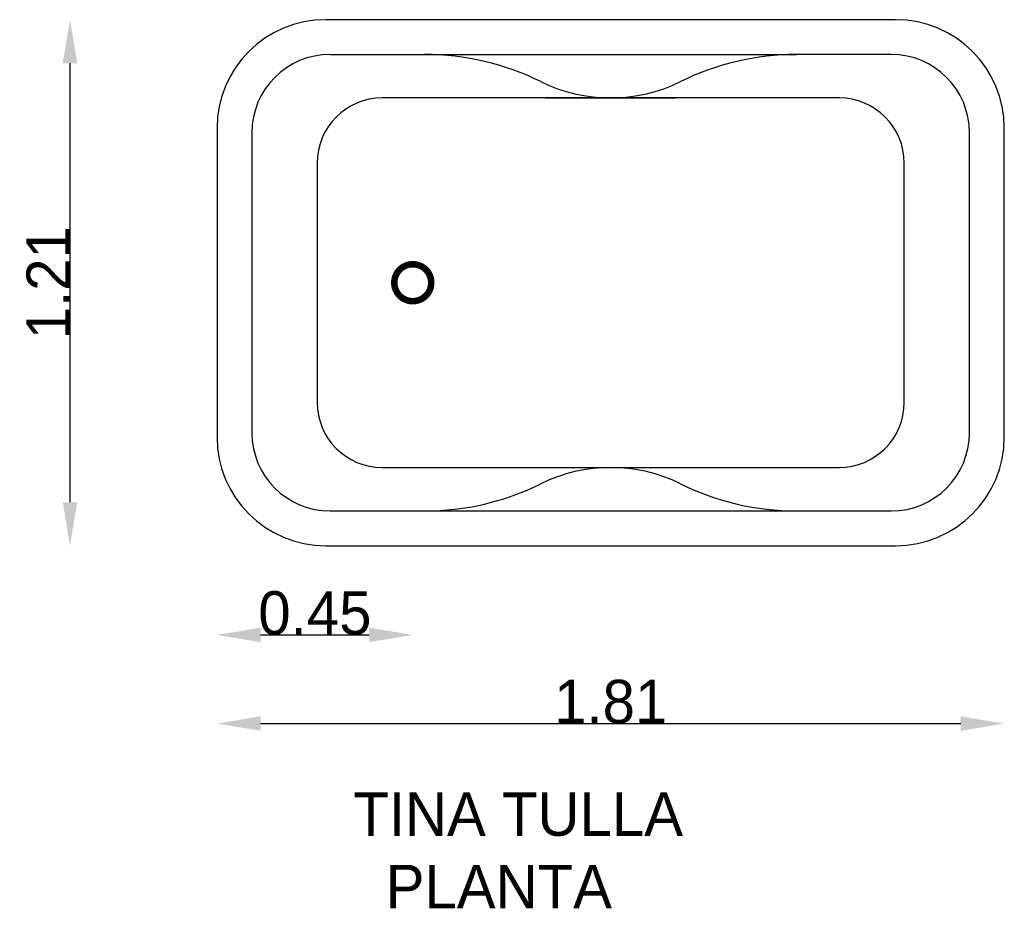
# Model space of a CAD drawing. Extents: x -7.26 to -5, y -1.17 to 0.87.
import ezdxf

# ---------------------------------------------------------------- set-up
doc = ezdxf.new("R2010")
doc.units = 0
doc.header["$MEASUREMENT"] = 0
doc.layers.get('0').update_dxf_attribs({"linetype": 'CONTINUOUS'})
doc.layers.get('DEFPOINTS').update_dxf_attribs({"linetype": 'CONTINUOUS'})
doc.dimstyles.get("Standard").update_dxf_attribs({"dimtxt": 0.18, "dimasz": 0.18, "dimexe": 0.18, "dimexo": 0.0625, "dimgap": 0.09, "dimtad": 0, "dimtih": 1, "dimtoh": 1, "dimdec": 4, "dimzin": 0, "dimdsep": 46, "dimtxsty": 'Standard', "dimcen": 0.09, "dimadec": 0, "dimazin": 0, "dimtfac": 1, "dimtdec": 4, "dimtofl": 0, "dimtmove": 0, "dimatfit": 3, "dimfxl": 0, "dimtolj": 1, "dimtzin": 0, "dimarcsym": 0})

# ---------------------------------------------------------------- blocks, each defined once
blk = doc.blocks.new('*D1')
at = {"color": 0, "linetype": 'ByBlock'}
blk.add_line((-6.7066, -0.642), (-5.0966, -0.642), dxfattribs=at)
for points in [[(-6.7066, -0.6253), (-6.7066, -0.6586), (-6.8066, -0.642)], [(-5.0966, -0.6253), (-5.0966, -0.6586), (-4.9966, -0.642)]]:
    blk.add_solid(points, dxfattribs=at)
at = {"layer": 'DEFPOINTS', "color": 0, "linetype": 'ByBlock'}
for p in [(-6.8066, -0.0855), (-4.9966, -0.0855), (-4.9966, -0.642)]:
    blk.add_point(p, dxfattribs=at)
at = {"color": 0, "linetype": 'ByBlock', "insert": (-5.9016, -0.592), "char_height": 0.1, "attachment_point": 5}
blk.add_mtext('\\A1;1.81', dxfattribs=at)
blk = doc.blocks.new('*D0')
at = {"color": 0, "linetype": 'ByBlock'}
blk.add_line((-7.1447, 0.7745), (-7.1447, -0.2355), dxfattribs=at)
for points in [[(-7.1613, 0.7745), (-7.128, 0.7745), (-7.1447, 0.8745)], [(-7.1613, -0.2355), (-7.128, -0.2355), (-7.1447, -0.3355)]]:
    blk.add_solid(points, dxfattribs=at)
at = {"layer": 'DEFPOINTS', "color": 0, "linetype": 'ByBlock'}
for p in [(-6.5566, 0.8745), (-7.1447, -0.3355), (-6.5566, -0.3355)]:
    blk.add_point(p, dxfattribs=at)
at = {"color": 0, "linetype": 'ByBlock', "insert": (-7.1947, 0.2695), "char_height": 0.1, "attachment_point": 5, "rotation": 90}
blk.add_mtext('\\A1;1.21', dxfattribs=at)
blk = doc.blocks.new('*D2')
at = {"color": 0, "linetype": 'ByBlock'}
blk.add_line((-6.7066, -0.3355), (-6.4566, -0.3355), dxfattribs=at)
for points in [[(-6.7066, -0.3188), (-6.7066, -0.3521), (-6.8066, -0.3355)], [(-6.4566, -0.3188), (-6.4566, -0.3521), (-6.3566, -0.3355)]]:
    blk.add_solid(points, dxfattribs=at)
at = {"layer": 'DEFPOINTS', "color": 0, "linetype": 'ByBlock'}
for p in [(-6.8066, 0.2695), (-6.3566, 0.2695), (-6.3566, -0.3355)]:
    blk.add_point(p, dxfattribs=at)
at = {"color": 0, "linetype": 'ByBlock', "insert": (-6.5816, -0.2855), "char_height": 0.1, "attachment_point": 5}
blk.add_mtext('\\A1;0.45', dxfattribs=at)

msp = doc.modelspace()

# ---------------------------------------------------------------- linework, layer by layer
for p, q in [((-5.2466, 0.8745), (-6.5566, 0.8745)), ((-6.5466, 0.7945), (-6.3288, 0.7945)), ((-6.3288, 0.7945), (-5.4744, 0.7945)), ((-5.2566, 0.7945), (-5.4744, 0.7945)), ((-5.3766, 0.6945), (-6.4266, 0.6945)), ((-6.0516, 0.6945), (-5.7516, 0.6945)), ((-6.8066, 0.6245), (-6.8066, -0.0855)), ((-6.7266, 0.6145), (-6.7266, -0.0755)), ((-5.0766, -0.0755), (-5.0766, 0.6145)), ((-4.9966, -0.0855), (-4.9966, 0.6245)), ((-6.5766, 0.5445), (-6.5766, -0.0055)), ((-5.2266, -0.0055), (-5.2266, 0.5445)), ((-6.4266, -0.1555), (-5.3766, -0.1555)), ((-6.0516, -0.1555), (-5.7516, -0.1555)), ((-6.5466, -0.2555), (-6.3288, -0.2555)), ((-6.3288, -0.2555), (-5.4744, -0.2555)), ((-5.4744, -0.2555), (-5.2566, -0.2555)), ((-6.5566, -0.3355), (-5.2466, -0.3355))]:
    msp.add_line(p, q)
at = {"const_width": 0.015}
msp.add_lwpolyline([(-6.3991, 0.2695, 1), (-6.3141, 0.2695, 1)], format="xyb", close=True, dxfattribs=at)
for centre, radius, start, end in [((-6.5566, 0.6245), 0.25, 90, 180), ((-5.2466, 0.6245), 0.25, 360, 90), ((-6.5466, 0.6145), 0.18, 90, 180), ((-6.3288, 0.1945), 0.6, 63.6506, 90), ((-5.4744, 0.1945), 0.6, 90, 116.3494), ((-5.2566, 0.6145), 0.18, 360, 90), ((-5.9016, 1.057), 0.3625, 243.6506, 296.3494), ((-6.4266, 0.5445), 0.15, 90, 180), ((-5.3766, 0.5445), 0.15, 360, 90), ((-6.4266, -0.0055), 0.15, 180, 270), ((-5.3766, -0.0055), 0.15, 270, 360), ((-6.5566, -0.0855), 0.25, 180, 270), ((-6.5466, -0.0755), 0.18, 180, 270), ((-5.2566, -0.0755), 0.18, 270, 360), ((-5.2466, -0.0855), 0.25, 270, 360), ((-5.9016, -0.518), 0.3625, 63.6506, 116.3494), ((-6.3288, 0.3445), 0.6, 270, 296.3494), ((-5.4744, 0.3445), 0.6, 243.6506, 270)]:
    msp.add_arc(centre, radius, start, end)

# ---------------------------------------------------------------- texts
at = {"color": 5}
for s, p in [('TINA TULLA', (-6.4932, -1.0029)), ('  PLANTA', (-6.4932, -1.1696))]:
    msp.add_text(s, height=0.1, dxfattribs=at).set_placement(p)

# ---------------------------------------------------------------- dimensions: what is measured, and where the dimension line sits
at = {"color": 1}
dim = msp.add_linear_dim(base=(-7.1447, -0.3355), p1=(-6.5566, 0.8745), p2=(-6.5566, -0.3355), angle=90, dimstyle='Standard', override={"dimtxt": 0.1, "dimasz": 0.1, "dimexe": 1.25, "dimexo": 0.625, "dimgap": 0, "dimtad": 1, "dimtih": 0, "dimtoh": 0, "dimdec": 2, "dimzin": 8, "dimcen": 2.5, "dimse1": 1, "dimse2": 1, "dimtdec": 2, "dimtix": 1, "dimtofl": 1}, dxfattribs=at)
dim.commit()
dim.dimension.update_dxf_attribs({"geometry": '*D0', "text_midpoint": (-7.1947, 0.2695)})
for base, p1, p2, picture, middle, set_off in [((-6.3566, -0.5408), (-6.8066, 0.0642), (-6.3566, 0.0642), '*D2', (-6.5816, -0.4908), (0, -0.2053)), ((-4.9966, -0.7446), (-6.8066, -0.1881), (-4.9966, -0.1881), '*D1', (-5.9016, -0.6946), (0, -0.1027))]:
    dim = msp.add_linear_dim(base=base, p1=p1, p2=p2, dimstyle='Standard', override={"dimtxt": 0.1, "dimasz": 0.1, "dimexe": 1.25, "dimexo": 0.625, "dimgap": 0, "dimtad": 1, "dimtih": 0, "dimtoh": 0, "dimdec": 2, "dimzin": 8, "dimcen": 2.5, "dimse1": 1, "dimse2": 1, "dimtdec": 2, "dimtix": 1, "dimtofl": 1}, dxfattribs=at)
    dim.commit()
    dim.dimension.update_dxf_attribs({"geometry": picture, "text_midpoint": middle, "insert": set_off})

doc.saveas('drawing.dxf')
